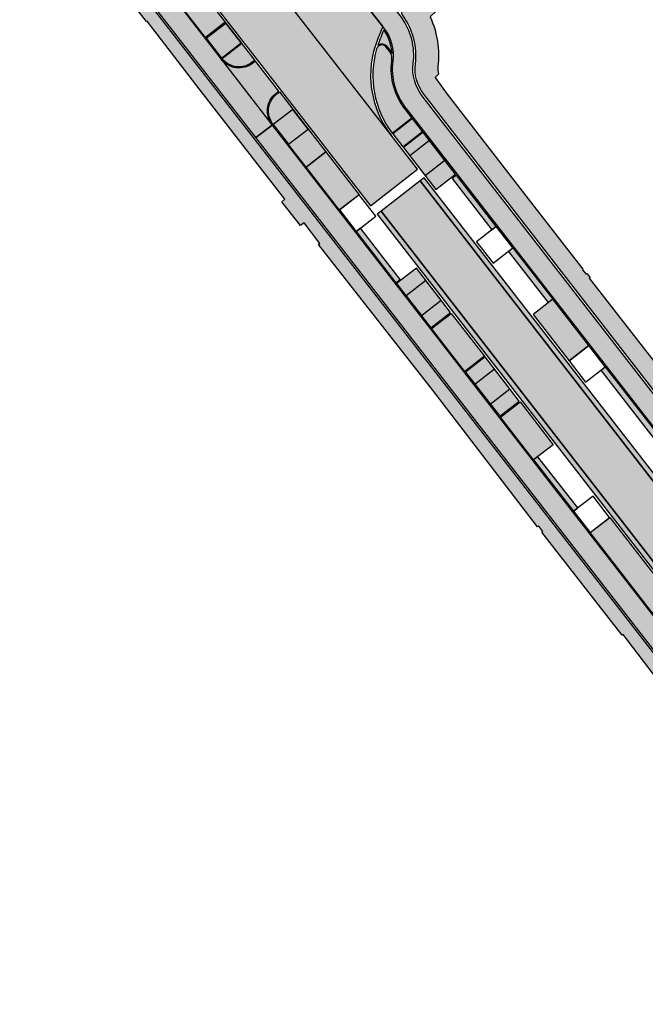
# Model space of a CAD drawing. Header units: metres. Extents: x 197051 to 198393, y 354620 to 355604.
# Tile 4 of 13: x 197460 to 197517, y 354969 to 355060. Entities that reach past the tile are written whole.
import ezdxf

# ---------------------------------------------------------------- set-up
doc = ezdxf.new("R2010")
doc.units = ezdxf.units.M
doc.layers.add('Arcering fietspad', color=12, linetype='Continuous')
doc.layers.add('Arcering groen', color=103, linetype='Continuous')
for name, color, linetype, lineweight, true_color in [('Arcering goot', 7, 'Continuous', 20, 0xb97150), ('Arcering rijbaan', 7, 'Continuous', 20, 0x45291c), ('Arcering voetpad', 7, 'Continuous', 20, 0x71432d)]:
    doc.layers.add(name, color=color, linetype=linetype, lineweight=lineweight, true_color=true_color)
for name, color, linetype, true_color in [('Arcering inrit', 7, 'Continuous', 0xc33c3c), ('Arcering uitstapstrook', 7, 'Continuous', 0x851e1e), ('Arcering verhoging', 7, 'Continuous', 0xff622e)]:
    doc.layers.add(name, color=color, linetype=linetype, true_color=true_color)
doc.layers.add('poly arcering', color=6, linetype='Continuous', plot=False)

msp = doc.modelspace()

# ---------------------------------------------------------------- hatches: boundary and pattern name
at = {"layer": 'Arcering fietspad'}
h = msp.add_hatch(color=256, dxfattribs=at)
h.dxf.hatch_style = 1
edge = h.paths.add_edge_path()
edge.add_line((197478.1313670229, 355056.3384316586), (197482.8526617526, 355050.255718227))
edge.add_line((197482.8526617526, 355050.255718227), (197481.3516873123, 355049.0907822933))
edge.add_line((197481.3516873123, 355049.0907822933), (197476.6304477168, 355055.1734246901))
edge.add_line((197476.6304477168, 355055.1734246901), (197357.984599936, 355208.0290284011))
edge.add_arc((197334.2858740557, 355189.6341815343), 29.99999999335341, 37.81845726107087, 49.2870154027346)
edge.add_line((197353.8539800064, 355212.3737775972), (197353.1693114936, 355212.9629554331))
edge.add_arc((197375.3464982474, 355238.7344976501), 34.00000000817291, 217.7629378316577, 229.2870154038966, ccw=False)
edge.add_line((197348.467753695, 355217.913040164), (197344.439147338, 355223.1272003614))
edge.add_line((197344.439147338, 355223.1272003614), (197345.8923793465, 355224.2539034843))
edge.add_line((197345.8923793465, 355224.2539034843), (197350.3155336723, 355218.6345941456))
edge.add_arc((197375.3370946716, 355238.7425897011), 32.10000000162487, 218.786289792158, 229.2870154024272)
edge.add_line((197354.3992212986, 355214.4112219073), (197355.0932933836, 355213.8139520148))
edge.add_arc((197334.2858740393, 355189.6341815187), 31.90000001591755, 37.818457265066, 49.287015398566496, ccw=False)
edge.add_line((197359.4855192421, 355209.1940353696), (197478.1313670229, 355056.3384316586))
h = msp.add_hatch(color=256, dxfattribs=at)
h.dxf.hatch_style = 1
edge = h.paths.add_edge_path()
edge.add_line((197490.4992359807, 355065.7006626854), (197489.356840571, 355064.064495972))
edge.add_line((197489.356840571, 355064.064495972), (197493.146250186, 355059.234262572))
edge.add_arc((197489.9223345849, 355056.693342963), 4.104863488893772, -7.226009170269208, 38.243307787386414, ccw=False)
edge.add_arc((197499.8475593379, 355055.4334994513), 5.900000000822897, 172.7603263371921, 217.8184572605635)
edge.add_line((197495.1868099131, 355051.8158462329), (197623.168760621, 354886.9322139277))
edge.add_line((197623.168760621, 354886.9322139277), (197624.669685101, 354888.0972142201))
edge.add_line((197624.669685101, 354888.0972142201), (197496.6814400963, 355052.988977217))
edge.add_arc((197499.8475593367, 355055.4334994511), 3.999999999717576, 172.7603263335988, 217.6712946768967, ccw=False)
edge.add_arc((197489.9272825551, 355056.6937012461), 5.999999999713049, 352.7603263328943, 395.9427819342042)
edge.add_line((197494.7849040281, 355060.2155634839), (197490.4992359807, 355065.7006626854))
h = msp.add_hatch(color=256, dxfattribs=at)
h.dxf.hatch_style = 1
edge = h.paths.add_edge_path()
edge.add_line((197482.3879100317, 355054.7680888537), (197481.3149448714, 355056.1510563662))
edge.add_line((197481.3149448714, 355056.1510563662), (197481.0781233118, 355055.967320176))
edge.add_arc((197479.7902778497, 355057.6260709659), 2.100000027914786, 217.8184575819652, 307.82557813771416, ccw=False)
edge.add_line((197478.1313670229, 355056.3384316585), (197482.8526617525, 355050.2557182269))
edge.add_arc((197484.5117133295, 355051.543340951), 2.100101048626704, 127.81845725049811, 217.8157456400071, ccw=False)
edge.add_line((197483.2240120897, 355053.2023315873), (197483.4603336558, 355053.3858193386))
edge.add_line((197483.4603336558, 355053.3858193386), (197482.3879100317, 355054.7680888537))
h = msp.add_hatch(color=256, dxfattribs=at)
h.dxf.hatch_style = 1
edge = h.paths.add_edge_path()
edge.add_line((197482.8526617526, 355050.255718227), (197544.7188724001, 354970.5518373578))
edge.add_arc((197535.3219261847, 354963.2568277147), 11.89620796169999, 11.957380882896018, 37.82279951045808, ccw=False)
edge.add_line((197546.9600100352, 354965.7215321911), (197547.2394250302, 354964.4026351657))
edge.add_arc((197555.1635493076, 354966.0814009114), 8.099999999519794, 191.9615383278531, 219.1301105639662)
edge.add_line((197548.8802589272, 354960.9696241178), (197561.2335009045, 354945.7852744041))
edge.add_arc((197567.5167912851, 354950.8970511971), 8.099999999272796, 219.1301105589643, 244.585829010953)
edge.add_arc((197558.9336204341, 354932.8324676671), 11.89999999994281, 37.817177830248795, 64.58582901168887, ccw=False)
edge.add_line((197568.3342779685, 354940.1288803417), (197617.0531300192, 354877.3606557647))
edge.add_arc((197609.2325887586, 354871.290300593), 9.900003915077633, 6.032191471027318, 37.81884778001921, ccw=False)
edge.add_arc((197627.1329269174, 354873.1818699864), 8.100000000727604, 186.0321850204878, 217.8160693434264)
edge.add_line((197620.7340639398, 354868.2155280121), (197621.0542534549, 354867.8029811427))
edge.add_line((197621.0542534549, 354867.8029811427), (197625.0262709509, 354862.7007592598))
edge.add_line((197625.0262709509, 354862.7007592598), (197629.7952478, 354856.4533196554))
edge.add_arc((197697.1513329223, 354907.4866302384), 84.5058636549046, 217.14991492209, 228.25728524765)
edge.add_arc((197661.0114916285, 354868.07971257), 31.04983212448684, 229.6023431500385, 241.2838140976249)
edge.add_line((197646.092939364, 354840.8486848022), (197651.1429100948, 354838.6836949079))
edge.add_arc((197658.0886931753, 354860.7147207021), 23.10000000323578, 252.5013546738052, 265.7453786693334)
edge.add_line((197656.3749289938, 354837.678379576), (197658.9893241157, 354837.4834825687))
edge.add_line((197658.9893241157, 354837.4834825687), (197658.9149470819, 354835.5841671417))
edge.add_line((197658.9149470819, 354835.5841671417), (197656.2339700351, 354835.7836155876))
edge.add_arc((197658.0886931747, 354860.7147206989), 24.99999999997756, 251.9246964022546, 265.745378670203, ccw=False)
edge.add_arc((197662.1971624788, 354871.2983764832), 36.34139145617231, 241.9438264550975, 250.94406959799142, ccw=False)
edge.add_arc((197660.823573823, 354867.8356590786), 32.64219608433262, 229.5364033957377, 241.2127902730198, ccw=False)
edge.add_arc((197697.1513329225, 354907.4866302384), 86.40586365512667, 217.1521963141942, 228.271936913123, ccw=False)
edge.add_line((197628.2829151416, 354855.3031624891), (197623.2635254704, 354861.8786470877))
edge.add_line((197623.2635254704, 354861.8786470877), (197619.2330960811, 354867.0505835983))
edge.add_arc((197627.1329269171, 354873.1818699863), 10.00000000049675, 186.0321850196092, 217.8160693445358, ccw=False)
edge.add_arc((197609.2325284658, 354871.2902763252), 8.00006642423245, 6.032320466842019, 37.81902272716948)
edge.add_line((197615.5521927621, 354876.1956719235), (197566.7357124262, 354939.0876543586))
edge.add_arc((197558.9336204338, 354932.8324676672), 10.00000000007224, 38.72026652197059, 64.58582901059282)
edge.add_arc((197567.5167912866, 354950.8970511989), 10.00000000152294, 219.1301105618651, 244.5858290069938, ccw=False)
edge.add_line((197559.759642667, 354944.5862156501), (197547.4064006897, 354959.7705653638))
edge.add_arc((197555.1635493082, 354966.0814009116), 10.00000000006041, 191.9615383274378, 219.1301105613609, ccw=False)
edge.add_line((197545.3806798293, 354964.0088506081), (197545.1012663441, 354965.3277405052))
edge.add_arc((197535.318396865, 354963.2551902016), 10.00000000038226, 11.96153832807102, 37.81860725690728)
edge.add_line((197543.2179561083, 354969.3868265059), (197481.3518104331, 355049.0908778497))
edge.add_line((197481.3518104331, 355049.0908778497), (197482.8526617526, 355050.255718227))
at = {"layer": 'Arcering goot'}
h = msp.add_hatch(color=256, dxfattribs=at)
h.dxf.hatch_style = 1
h.paths.add_polyline_path([(197551.1422374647, 354975.4861899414), (197496.889135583, 355045.3823624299), (197496.5098091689, 355045.0882340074), (197550.7630578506, 354975.1918723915)])
h = msp.add_hatch(color=256, dxfattribs=at)
h.dxf.hatch_style = 1
h.paths.add_polyline_path([(197547.1766506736, 354972.4081189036), (197492.9220135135, 355042.3062693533), (197492.5426870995, 355042.0121409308), (197546.7974710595, 354972.1138013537)])
at = {"layer": 'Arcering groen'}
h = msp.add_hatch(color=256, dxfattribs=at)
h.dxf.hatch_style = 1
edge = h.paths.add_edge_path()
edge.add_line((197481.2535861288, 355056.2301027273), (197481.0166009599, 355056.0461558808))
edge.add_arc((197479.7902711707, 355057.6260180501), 1.999962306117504, 217.817377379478, 307.8195371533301, ccw=False)
edge.add_line((197478.2103627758, 355056.3997478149), (197476.7624404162, 355058.2650728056))
edge.add_line((197476.7624404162, 355058.2650728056), (197478.5793427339, 355059.6753443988))
edge.add_line((197478.5793427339, 355059.6753443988), (197481.2535861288, 355056.2301027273))
h = msp.add_hatch(color=256, dxfattribs=at)
h.dxf.hatch_style = 1
edge = h.paths.add_edge_path()
edge.add_arc((197492.8873295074, 355056.4076889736), 1.031380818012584, 347.7936283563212, 397.5419545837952)
edge.add_line((197493.7051189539, 355057.0361528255), (197493.3747936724, 355057.4598690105))
edge.add_arc((197492.9804642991, 355057.1524534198), 0.5000000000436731, 37.93965465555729, 163.7510806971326)
edge.add_arc((197500.9489215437, 355054.8300216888), 8.800000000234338, 163.7510724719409, 217.1573496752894)
edge.add_line((197493.9354997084, 355049.514768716), (197495.750262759, 355050.9233798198))
edge.add_line((197495.750262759, 355050.9233798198), (197495.1892896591, 355051.6461011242))
edge.add_arc((197499.8706909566, 355055.43525991), 6.022727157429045, 172.8046721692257, 218.9869492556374, ccw=False)
h = msp.add_hatch(color=256, dxfattribs=at)
h.dxf.hatch_style = 1
edge = h.paths.add_edge_path()
edge.add_line((197485.3865740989, 355050.9054338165), (197487.7620159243, 355047.8448971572))
edge.add_line((197487.7620159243, 355047.8448971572), (197485.9448226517, 355046.4349230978))
edge.add_line((197485.9448226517, 355046.4349230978), (197482.9316604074, 355050.3170306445))
edge.add_arc((197484.5117133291, 355051.5433409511), 2.000101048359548, 127.81845724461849, 217.8157456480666, ccw=False)
edge.add_line((197483.2853282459, 355053.1233358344), (197483.5222860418, 355053.3072614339))
edge.add_line((197483.5222860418, 355053.3072614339), (197485.3865740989, 355050.9054338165))
h = msp.add_hatch(color=256, dxfattribs=at)
h.dxf.hatch_style = 1
h.paths.add_polyline_path([(197497.3287776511, 355048.8931849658), (197496.7943139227, 355049.5817533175), (197494.9774116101, 355048.171481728), (197497.0462913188, 355045.5060714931), (197497.9805201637, 355044.3003141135), (197499.7974659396, 355045.7105297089)])
h = msp.add_hatch(color=256, dxfattribs=at)
h.dxf.hatch_style = 1
h.paths.add_polyline_path([(197490.9511227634, 355043.7335166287), (197489.1357905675, 355042.3210606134), (197490.5484555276, 355040.503231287), (197492.3603645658, 355041.9130322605)])
edge = h.paths.add_edge_path()
edge.add_line((197490.9526934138, 355043.731955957), (197492.3620308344, 355041.9143330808))
edge.add_line((197492.3620308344, 355041.9143330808), (197490.5467892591, 355040.5019304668))
edge.add_line((197490.5467892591, 355040.5019304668), (197489.134586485, 355042.3221485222))
edge.add_line((197489.134586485, 355042.3221485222), (197490.9523268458, 355043.7324287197))
h = msp.add_hatch(color=256, dxfattribs=at)
h.dxf.hatch_style = 1
h.paths.add_polyline_path([(197503.6035466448, 355040.8108543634), (197501.7882144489, 355039.3983983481), (197503.200879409, 355037.5805690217), (197505.0127884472, 355038.9903699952)])
edge = h.paths.add_edge_path()
edge.add_line((197503.6051172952, 355040.8092936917), (197505.0144547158, 355038.9916708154))
edge.add_line((197505.0144547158, 355038.9916708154), (197503.1992131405, 355037.5792682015))
edge.add_line((197503.1992131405, 355037.5792682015), (197501.7870103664, 355039.3994862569))
edge.add_line((197501.7870103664, 355039.3994862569), (197503.6047507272, 355040.8097664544))
h = msp.add_hatch(color=256, dxfattribs=at)
h.dxf.hatch_style = 1
h.paths.add_polyline_path([(197496.1696949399, 355037.0282319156), (197494.3454558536, 355035.6122562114), (197497.5165634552, 355031.5267226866), (197499.333451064, 355032.9369921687)])
h = msp.add_hatch(color=256, dxfattribs=at)
h.dxf.hatch_style = 1
h.paths.add_polyline_path([(197512.1453932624, 355029.8064368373), (197510.3300610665, 355028.3939808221), (197511.7427260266, 355026.5761514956), (197513.5546350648, 355027.9859524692)])
edge = h.paths.add_edge_path()
edge.add_line((197512.1469639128, 355029.8048761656), (197513.5563013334, 355027.9872532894))
edge.add_line((197513.5563013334, 355027.9872532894), (197511.7410597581, 355026.5748506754))
edge.add_line((197511.7410597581, 355026.5748506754), (197510.328856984, 355028.3950687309))
edge.add_line((197510.328856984, 355028.3950687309), (197512.1465973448, 355029.8053489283))
h = msp.add_hatch(color=256, dxfattribs=at)
h.dxf.hatch_style = 1
h.paths.add_polyline_path([(197502.5219273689, 355028.8298175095), (197500.7049070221, 355027.4197450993), (197503.8704234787, 355023.3500246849), (197505.6743962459, 355024.7536592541)])
h = msp.add_hatch(color=256, dxfattribs=at)
h.dxf.hatch_style = 1
h.paths.add_polyline_path([(197512.5516249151, 355015.9098059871), (197510.7362927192, 355014.4973499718), (197512.1489576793, 355012.6795206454), (197513.9608667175, 355014.089321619)])
edge = h.paths.add_edge_path()
edge.add_line((197512.5531955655, 355015.9082453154), (197513.9625329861, 355014.0906224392))
edge.add_line((197513.9625329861, 355014.0906224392), (197512.1472914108, 355012.6782198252))
edge.add_line((197512.1472914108, 355012.6782198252), (197510.7350886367, 355014.4984378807))
edge.add_line((197510.7350886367, 355014.4984378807), (197512.5528289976, 355015.9087180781))
at = {"layer": 'Arcering inrit'}
h = msp.add_hatch(color=256, dxfattribs=at)
h.dxf.hatch_style = 1
h.paths.add_polyline_path([(197471.653999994, 355064.8465397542), (197473.4709309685, 355066.2567733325), (197478.5177285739, 355059.7548082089), (197476.7007970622, 355058.3445742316)])
h = msp.add_hatch(color=256, dxfattribs=at)
h.dxf.hatch_style = 1
h.paths.add_polyline_path([(197486.0060921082, 355046.3562796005), (197487.8230544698, 355047.7664307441), (197490.8888622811, 355043.8166430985), (197489.0717954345, 355042.4064108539)])
h = msp.add_hatch(color=256, dxfattribs=at)
h.dxf.hatch_style = 1
h.paths.add_polyline_path([(197510.2635794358, 355028.4777760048), (197512.0804823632, 355029.8879848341), (197508.7618954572, 355034.1635199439), (197506.9449701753, 355032.7532566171)])
h = msp.add_hatch(color=256, dxfattribs=at)
h.dxf.hatch_style = 1
h.paths.add_polyline_path([(197497.5777824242, 355031.4481638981), (197499.3946966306, 355032.858386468), (197502.4603999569, 355028.9085177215), (197500.6434857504, 355027.4982951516)])
h = msp.add_hatch(color=256, dxfattribs=at)
h.dxf.hatch_style = 1
h.paths.add_polyline_path([(197503.9318964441, 355023.275258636), (197505.7419521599, 355024.6808868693), (197508.8076554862, 355020.7310181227), (197506.9975997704, 355019.3253898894)])
h = msp.add_hatch(color=256, dxfattribs=at)
h.dxf.hatch_style = 1
h.paths.add_polyline_path([(197512.2021884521, 355012.6053691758), (197514.019854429, 355014.0161752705), (197522.2286475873, 355003.4357100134), (197520.4155825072, 355002.0271625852)])
at = {"layer": 'Arcering rijbaan'}
h = msp.add_hatch(color=256, dxfattribs=at)
h.dxf.hatch_style = 1
h.paths.add_polyline_path([(197550.7630578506, 354975.1918723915), (197496.5098091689, 355045.0882340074), (197492.9220135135, 355042.3062693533), (197547.1766506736, 354972.4081189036)])
at = {"layer": 'Arcering uitstapstrook'}
h = msp.add_hatch(color=256, dxfattribs=at)
h.dxf.hatch_style = 1
h.paths.add_polyline_path([(197499.4652918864, 355045.3255783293), (197503.1498278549, 355040.5901559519), (197503.539052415, 355040.8922703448), (197499.8602395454, 355045.6321154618)])
h = msp.add_hatch(color=256, dxfattribs=at)
h.dxf.hatch_style = 1
h.paths.add_polyline_path([(197490.9997514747, 355040.7381759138), (197490.6129870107, 355040.434372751), (197494.2838402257, 355035.6917165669), (197494.6787741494, 355035.9983620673)])
h = msp.add_hatch(color=256, dxfattribs=at)
h.dxf.hatch_style = 1
h.paths.add_polyline_path([(197504.6768173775, 355038.6100685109), (197505.0719667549, 355038.9173630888), (197508.7619117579, 355034.1635300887), (197508.3664885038, 355033.8566149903)])
h = msp.add_hatch(color=256, dxfattribs=at)
h.dxf.hatch_style = 1
h.paths.add_polyline_path([(197513.6134029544, 355027.9131048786), (197520.979300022, 355018.4402380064), (197520.5765614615, 355018.1268753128), (197513.2186129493, 355027.6063075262)])
h = msp.add_hatch(color=256, dxfattribs=at)
h.dxf.hatch_style = 1
h.paths.add_polyline_path([(197507.3805682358, 355019.6230197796), (197506.99635862, 355019.32419656), (197510.6860497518, 355014.5898269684), (197511.0649876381, 355014.8874289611)])
at = {"layer": 'Arcering verhoging'}
h = msp.add_hatch(color=256, dxfattribs=at)
h.dxf.hatch_style = 1
h.paths.add_polyline_path([(197475.5177299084, 355072.9184336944), (197471.1713438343, 355069.5481328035), (197481.4728545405, 355056.273794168), (197491.9231128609, 355042.7969982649), (197496.2744652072, 355046.1711501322), (197493.8392673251, 355049.311614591), (197480.3475191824, 355066.6935065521)])
h = msp.add_hatch(color=256, dxfattribs=at)
h.dxf.hatch_style = 1
edge = h.paths.add_edge_path()
edge.add_line((197488.3080079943, 355063.7688768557), (197489.4064691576, 355063.9990689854))
edge.add_line((197489.4064691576, 355063.9990689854), (197493.0600405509, 355059.3441511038))
edge.add_line((197493.0600405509, 355059.3441511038), (197492.589603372, 355058.1649579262))
edge.add_arc((197500.9489215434, 355054.8300216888), 8.999999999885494, 158.2505531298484, 217.8184572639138)
edge.add_line((197493.839303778, 355049.3115676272), (197480.3475191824, 355066.6935065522))
edge.add_arc((197486.6671794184, 355071.5987990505), 7.999999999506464, 217.8184572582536, 281.8355621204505)
at = {"layer": 'Arcering voetpad'}
h = msp.add_hatch(color=256, dxfattribs=at)
h.dxf.hatch_style = 1
edge = h.paths.add_edge_path()
edge.add_line((197613.1894262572, 354865.536566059), (197615.289, 354867.262))
edge.add_line((197615.289, 354867.262), (197615.481, 354872.334))
edge.add_line((197615.481, 354872.334), (197613.833, 354874.458))
edge.add_line((197613.833, 354874.458), (197613.35, 354875.072))
edge.add_line((197613.35, 354875.072), (197605.9785867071, 354884.5805037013))
edge.add_line((197605.9785867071, 354884.5805037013), (197604.024, 354887.3169999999))
edge.add_line((197604.024, 354887.3169999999), (197599.0347561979, 354893.7413139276))
edge.add_line((197599.0347561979, 354893.7413139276), (197598.894, 354893.632))
edge.add_line((197598.894, 354893.632), (197596.172, 354897.124))
edge.add_line((197596.172, 354897.124), (197596.312, 354897.2750000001))
edge.add_line((197596.312, 354897.2750000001), (197587.71, 354908.343))
edge.add_line((197587.71, 354908.343), (197587.541, 354908.21))
edge.add_line((197587.541, 354908.21), (197584.617, 354911.9480000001))
edge.add_line((197584.617, 354911.9480000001), (197584.781, 354912.1130000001))
edge.add_line((197584.781, 354912.1130000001), (197573.563, 354926.586))
edge.add_line((197573.563, 354926.586), (197572.2956190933, 354927.0370478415))
edge.add_line((197572.2956190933, 354927.0370478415), (197570.7414630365, 354929.2825533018))
edge.add_line((197570.7414630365, 354929.2825533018), (197568.489, 354932.537))
edge.add_line((197568.489, 354932.537), (197568.446, 354932.616))
edge.add_line((197568.446, 354932.616), (197565.0652967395, 354936.9006133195))
edge.add_line((197565.0652967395, 354936.9006133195), (197564.133, 354936.165))
edge.add_line((197564.133, 354936.165), (197557.833, 354943.9180000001))
edge.add_line((197557.833, 354943.9180000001), (197550.1888124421, 354953.4996590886))
edge.add_line((197550.1888124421, 354953.4996590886), (197543.233, 354962.047))
edge.add_line((197543.233, 354962.047), (197538.447, 354967.93))
edge.add_line((197538.447, 354967.93), (197536.2570000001, 354970.595))
edge.add_line((197536.2570000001, 354970.595), (197537.6356929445, 354971.9686722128))
edge.add_line((197537.6356929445, 354971.9686722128), (197537.462, 354972.143))
edge.add_line((197537.462, 354972.143), (197538.442, 354972.926))
edge.add_line((197538.442, 354972.926), (197538.245, 354973.166))
edge.add_line((197538.245, 354973.166), (197538.1139999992, 354973.0899999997))
edge.add_line((197538.1139999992, 354973.0899999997), (197535.1846588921, 354976.8495714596))
edge.add_line((197535.1846588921, 354976.8495714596), (197535.302, 354976.941))
edge.add_line((197535.302, 354976.941), (197515.257, 355003.199))
edge.add_line((197515.257, 355003.199), (197515.172, 355003.148))
edge.add_line((197515.172, 355003.148), (197507.7541922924, 355012.6435941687))
edge.add_line((197507.7541922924, 355012.6435941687), (197507.852, 355012.72))
edge.add_line((197507.852, 355012.72), (197507.469, 355013.22))
edge.add_line((197507.469, 355013.22), (197507.3610000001, 355013.143))
edge.add_line((197507.3610000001, 355013.143), (197497.648, 355025.787))
edge.add_line((197497.648, 355025.787), (197487.1360000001, 355039.216))
edge.add_line((197487.1360000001, 355039.216), (197487.2500000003, 355039.3100000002))
edge.add_line((197487.2500000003, 355039.3100000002), (197485.8094999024, 355041.2144927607))
edge.add_line((197485.8094999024, 355041.2144927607), (197485.477, 355040.963))
edge.add_line((197485.477, 355040.963), (197483.7485258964, 355043.1617936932))
edge.add_line((197483.7485258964, 355043.1617936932), (197484.037, 355043.4180000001))
edge.add_line((197484.037, 355043.4180000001), (197476.126, 355053.5860000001))
edge.add_line((197476.126, 355053.5860000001), (197471.3, 355059.8610000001))
edge.add_line((197471.3, 355059.8610000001), (197471.26, 355059.822))
edge.add_line((197471.26, 355059.822), (197461.369, 355072.494))
edge.add_line((197461.369, 355072.494), (197461.241, 355072.4400000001))
edge.add_line((197461.241, 355072.4400000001), (197455.944, 355079.174))
edge.add_line((197455.944, 355079.174), (197455.981, 355079.258))
edge.add_line((197455.981, 355079.258), (197453.723, 355082.153))
edge.add_line((197453.723, 355082.153), (197453.819, 355082.221))
edge.add_line((197453.819, 355082.221), (197447.2684241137, 355090.3819799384))
edge.add_line((197447.2684241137, 355090.3819799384), (197447.403, 355090.49))
edge.add_line((197447.403, 355090.49), (197439.09, 355100.957))
edge.add_line((197439.09, 355100.957), (197426.162, 355117.5730000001))
edge.add_line((197426.162, 355117.5730000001), (197426.2199999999, 355117.67))
edge.add_line((197426.2199999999, 355117.67), (197418.821, 355127.312))
edge.add_line((197418.821, 355127.312), (197382.704, 355173.364))
edge.add_line((197382.704, 355173.364), (197355.806059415, 355207.9079236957))
edge.add_line((197355.806059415, 355207.9079236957), (197355.819, 355207.9180000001))
edge.add_line((197355.819, 355207.9180000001), (197355.565, 355208.2380000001))
edge.add_line((197355.565, 355208.2380000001), (197355.3739162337, 355208.4704484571))
edge.add_line((197355.3739162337, 355208.4704484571), (197355.5109222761, 355208.5257180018))
edge.add_line((197355.5109222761, 355208.5257180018), (197352.5933733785, 355211.7531830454))
edge.add_line((197352.5933733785, 355211.7531830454), (197350.6368605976, 355213.5231001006))
edge.add_line((197350.6368605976, 355213.5231001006), (197348.7328767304, 355215.5405912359))
edge.add_line((197348.7328767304, 355215.5405912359), (197348.0453434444, 355216.3494454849))
edge.add_line((197348.0453434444, 355216.3494454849), (197346.9174612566, 355217.7916350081))
edge.add_line((197346.9174612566, 355217.7916350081), (197344.8765198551, 355220.3688849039))
edge.add_line((197344.8765198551, 355220.3688849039), (197342.7572303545, 355223.1239042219))
edge.add_line((197342.7572303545, 355223.1239042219), (197332.9171082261, 355235.8665838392))
edge.add_line((197332.9171082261, 355235.8665838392), (197332.1234570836, 355236.9489055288))
edge.add_line((197332.1234570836, 355236.9489055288), (197330.7616763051, 355238.8367216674))
edge.add_line((197330.7616763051, 355238.8367216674), (197329.7098407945, 355240.3149933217))
edge.add_line((197329.7098407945, 355240.3149933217), (197328.8601595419, 355241.543732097))
edge.add_line((197328.8601595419, 355241.543732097), (197328.1723575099, 355242.5901512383))
edge.add_line((197328.1723575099, 355242.5901512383), (197327.1941327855, 355244.0656587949))
edge.add_line((197327.1941327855, 355244.0656587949), (197326.3854394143, 355245.2686229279))
edge.add_line((197326.3854394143, 355245.2686229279), (197325.4871324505, 355246.5197397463))
edge.add_line((197325.4871324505, 355246.5197397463), (197324.4420902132, 355247.9569064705))
edge.add_line((197324.4420902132, 355247.9569064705), (197322.3837853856, 355250.6200083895))
edge.add_line((197322.3837853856, 355250.6200083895), (197315.9291948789, 355258.9587151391))
edge.add_line((197315.9291948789, 355258.9587151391), (197296.2426778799, 355284.305077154))
edge.add_line((197296.2426778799, 355284.305077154), (197288.3909493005, 355294.4577198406))
edge.add_line((197288.3909493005, 355294.4577198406), (197286.3792248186, 355297.2594894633))
edge.add_line((197286.3792248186, 355297.2594894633), (197285.5319152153, 355298.4952502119))
edge.add_line((197285.5319152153, 355298.4952502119), (197282.4132024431, 355303.0437444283))
edge.add_line((197282.4132024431, 355303.0437444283), (197282.144, 355303.4450000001))
edge.add_line((197282.144, 355303.4450000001), (197279.767, 355306.48))
edge.add_line((197279.767, 355306.48), (197279.798, 355306.505))
edge.add_line((197279.798, 355306.505), (197277.2960000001, 355309.603))
edge.add_line((197277.2960000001, 355309.603), (197271.01, 355317.903))
edge.add_line((197271.01, 355317.903), (197271.0819999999, 355317.944))
edge.add_line((197271.0819999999, 355317.944), (197270.763, 355318.341))
edge.add_line((197270.763, 355318.341), (197270.374, 355318.017))
edge.add_line((197270.374, 355318.017), (197270.468, 355317.879))
edge.add_line((197270.468, 355317.879), (197268.559, 355316.2460000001))
edge.add_line((197268.559, 355316.2460000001), (197264.624, 355321.347))
edge.add_line((197264.624, 355321.347), (197265.762, 355322.2519999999))
edge.add_line((197265.762, 355322.2519999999), (197263.572, 355325.082))
edge.add_line((197263.572, 355325.082), (197262.416, 355324.2079999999))
edge.add_line((197262.416, 355324.2079999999), (197251.9925, 355337.7225))
edge.add_line((197251.9925, 355337.7225), (197250.0196748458, 355340.2851100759))
edge.add_line((197250.0196748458, 355340.2851100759), (197251.1287997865, 355341.1625711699))
edge.add_line((197251.1287997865, 355341.1625711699), (197248.7940000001, 355344.219))
edge.add_line((197248.7940000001, 355344.219), (197247.638, 355343.366))
edge.add_line((197247.638, 355343.366), (197240.016, 355353.247))
edge.add_line((197240.016, 355353.247), (197236.7210000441, 355359.5639999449))
edge.add_line((197236.7210000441, 355359.5639999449), (197234.217, 355362.687))
edge.add_line((197234.217, 355362.687), (197235.5423143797, 355367.6535918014))
edge.add_line((197235.5423143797, 355367.6535918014), (197240.5793316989, 355361.1876471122))
edge.add_arc((197235.2149342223, 355357.0087429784), 6.800000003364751, 11.06856148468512, 37.91884666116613, ccw=False)
edge.add_line((197241.8884416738, 355358.3142307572), (197241.9999635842, 355357.744143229))
edge.add_arc((197248.0846321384, 355358.9344409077), 6.199999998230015, 191.068561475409, 219.9312318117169)
edge.add_line((197243.3303767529, 355354.9548610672), (197249.345414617, 355347.7689200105))
edge.add_line((197249.345414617, 355347.7689200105), (197320.8436755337, 355255.5637859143))
edge.add_arc((197219.8494682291, 355177.2502488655), 127.7999999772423, 31.78349176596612, 37.79093121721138, ccw=False)
edge.add_line((197328.4851534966, 355244.5639018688), (197330.5979678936, 355241.1540878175))
edge.add_arc((197378.3704679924, 355270.7552403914), 56.1999999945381, 211.7834917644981, 217.8202447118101)
edge.add_line((197333.9759298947, 355236.2941756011), (197348.3096434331, 355217.7905610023))
edge.add_arc((197375.3464982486, 355238.734497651), 34.20000000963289, 217.7629378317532, 229.2870154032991)
edge.add_line((197353.0388574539, 355212.811358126), (197353.7235259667, 355212.2221802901))
edge.add_arc((197334.2858740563, 355189.6341815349), 29.79999999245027, 37.81845726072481, 49.28701540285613, ccw=False)
edge.add_line((197357.8266084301, 355207.9063960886), (197476.4724562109, 355055.0507923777))
edge.add_line((197476.4724562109, 355055.0507923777), (197543.0599657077, 354969.2641927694))
edge.add_arc((197535.3216156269, 354963.2566836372), 9.796541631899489, 11.957824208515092, 37.823242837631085, ccw=False)
edge.add_line((197544.9055760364, 354965.2864449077), (197545.1850224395, 354963.9673996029))
edge.add_arc((197555.1635493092, 354966.081400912), 10.20000000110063, 191.9615383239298, 219.1301105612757)
edge.add_line((197547.2512577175, 354959.6443486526), (197559.6044996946, 354944.4599989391))
edge.add_arc((197567.5167912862, 354950.8970511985), 10.20000000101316, 219.1301105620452, 244.5858290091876)
edge.add_arc((197558.9336204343, 354932.8324676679), 9.799999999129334, 37.81717782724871, 64.5858290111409, ccw=False)
edge.add_line((197566.6753384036, 354938.8412781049), (197615.3941991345, 354876.0730423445))
edge.add_arc((197609.2325085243, 354871.2902682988), 7.800087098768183, 6.032363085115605, 37.8190194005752, ccw=False)
edge.add_arc((197627.1329259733, 354873.1818696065), 10.1999990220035, 186.0321865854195, 217.8160709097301)
edge.add_line((197619.0750994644, 354866.9279578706), (197619.5464022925, 354866.3207096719))
edge.add_line((197619.5464022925, 354866.3207096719), (197619.2457160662, 354866.061402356))
edge.add_line((197619.2457160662, 354866.061402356), (197615.3615927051, 354862.8941420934))
edge.add_line((197615.3615927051, 354862.8941420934), (197613.1896667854, 354865.5362734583))
edge.add_line((197613.1896667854, 354865.5362734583), (197613.1894262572, 354865.536566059))
h = msp.add_hatch(color=256, dxfattribs=at)
h.dxf.hatch_style = 1
edge = h.paths.add_edge_path()
edge.add_line((197497.8994169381, 355054.6434169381), (197499.017, 355053.115))
edge.add_line((197499.017, 355053.115), (197507.225, 355042.493))
edge.add_line((197507.225, 355042.493), (197511.547, 355036.937))
edge.add_line((197511.547, 355036.937), (197511.516, 355036.868))
edge.add_line((197511.516, 355036.868), (197511.835005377, 355036.4863328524))
edge.add_line((197511.835005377, 355036.4863328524), (197511.9040376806, 355036.5439548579))
edge.add_line((197511.9040376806, 355036.5439548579), (197512.207, 355036.181))
edge.add_line((197512.207, 355036.181), (197512.126, 355036.115))
edge.add_line((197512.126, 355036.115), (197540.999, 354999.048))
edge.add_line((197540.999, 354999.048), (197540.755, 354998.835))
edge.add_line((197540.755, 354998.835), (197544.293, 354994.2420000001))
edge.add_line((197544.293, 354994.2420000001), (197547.971, 354989.529))
edge.add_line((197547.971, 354989.529), (197554.635, 354980.836))
edge.add_line((197554.635, 354980.836), (197554.662, 354980.855))
edge.add_line((197554.662, 354980.855), (197562.304, 354971.085))
edge.add_line((197562.304, 354971.085), (197562.576, 354970.693))
edge.add_line((197562.576, 354970.693), (197562.66, 354970.762))
edge.add_line((197562.66, 354970.762), (197565.9070000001, 354966.7040000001))
edge.add_line((197565.9070000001, 354966.7040000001), (197565.817, 354966.602))
edge.add_line((197565.817, 354966.602), (197566.101, 354966.252))
edge.add_line((197566.101, 354966.252), (197566.171, 354966.293))
edge.add_line((197566.171, 354966.293), (197569.486, 354962.103))
edge.add_line((197569.486, 354962.103), (197569.398, 354962.024))
edge.add_line((197569.398, 354962.024), (197569.669, 354961.67))
edge.add_line((197569.669, 354961.67), (197569.725, 354961.736))
edge.add_line((197569.725, 354961.736), (197572.12, 354958.62))
edge.add_line((197572.12, 354958.62), (197572.0500627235, 354958.5648481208))
edge.add_line((197572.0500627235, 354958.5648481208), (197573.221, 354957.0800000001))
edge.add_line((197573.221, 354957.0800000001), (197586.631, 354939.6840000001))
edge.add_line((197586.631, 354939.6840000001), (197586.687, 354939.703))
edge.add_line((197586.687, 354939.703), (197599.069, 354923.7650000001))
edge.add_line((197599.069, 354923.7650000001), (197600.764, 354921.6890000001))
edge.add_line((197600.764, 354921.6890000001), (197600.681, 354921.603))
edge.add_line((197600.681, 354921.603), (197604.142, 354917.149))
edge.add_line((197604.142, 354917.149), (197604.231, 354917.193))
edge.add_line((197604.231, 354917.193), (197609.68, 354910.277))
edge.add_line((197609.68, 354910.277), (197609.597, 354910.209))
edge.add_line((197609.597, 354910.209), (197615.856, 354902.2630000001))
edge.add_line((197615.856, 354902.2630000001), (197615.938, 354902.306))
edge.add_line((197615.938, 354902.306), (197618.046, 354899.7120000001))
edge.add_line((197618.046, 354899.7120000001), (197617.965, 354899.642))
edge.add_line((197617.965, 354899.642), (197648.101, 354861.185))
edge.add_line((197648.101, 354861.185), (197648.957, 354861.541))
edge.add_line((197648.957, 354861.541), (197651.918, 354858.8030000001))
edge.add_line((197651.918, 354858.8030000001), (197654.9479999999, 354856.142))
edge.add_line((197654.9479999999, 354856.142), (197658.047, 354853.559))
edge.add_line((197658.047, 354853.559), (197661.2089999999, 354851.057))
edge.add_line((197661.2089999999, 354851.057), (197661.776, 354850.6209999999))
edge.add_line((197661.776, 354850.6209999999), (197666.0474691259, 354847.8577347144))
edge.add_line((197666.0474691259, 354847.8577347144), (197666.7119999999, 354847.516))
edge.add_line((197666.7119999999, 354847.516), (197668.8954571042, 354846.0665841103))
edge.add_line((197668.8954571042, 354846.0665841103), (197666.8829018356, 354842.9346620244))
edge.add_line((197666.8829018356, 354842.9346620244), (197664.1610786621, 354844.654359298))
edge.add_line((197664.1610786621, 354844.654359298), (197663.871293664, 354844.8651268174))
edge.add_line((197663.871293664, 354844.8651268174), (197659.8836058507, 354847.7827187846))
edge.add_line((197659.8836058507, 354847.7827187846), (197659.454377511, 354848.0989898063))
edge.add_arc((197704.0397713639, 354908.1588154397), 74.80000000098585, 217.8184572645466, 233.41166498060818, ccw=False)
edge.add_line((197644.9509481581, 354862.2943305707), (197496.845720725, 355053.103485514))
edge.add_arc((197499.8475593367, 355055.4334994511), 3.799999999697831, 172.7603263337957, 217.8184572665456, ccw=False)
edge.add_arc((197489.9272825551, 355056.6937012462), 6.19999999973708, 352.7603263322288, 395.9427819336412)
edge.add_arc((197495.5945076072, 355060.8025405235), 0.8000000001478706, 127.70330070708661, 215.9427819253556, ccw=False)
edge.add_arc((197498.8520033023, 355057.076013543), 5.748322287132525, 110.94831505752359, 130.6774168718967, ccw=False)
edge.add_line((197496.7968306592, 355062.444390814), (197498.0539994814, 355060.8239995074))
edge.add_line((197498.0539994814, 355060.8239995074), (197497.4339038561, 355060.2349782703))
edge.add_arc((197489.9272775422, 355056.6937011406), 8.300004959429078, -7.239668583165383, 25.255758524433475, ccw=False)
edge.add_arc((197499.8475593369, 355055.4334994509), 1.699999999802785, 172.7603263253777, 196.2331502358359)
edge.add_line((197498.2153347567, 355054.9582701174), (197497.8994169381, 355054.6434169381))
h = msp.add_hatch(color=256, dxfattribs=at)
h.dxf.hatch_style = 1
edge = h.paths.add_edge_path()
edge.add_arc((197564.3480206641, 355030.5955153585), 76.66599196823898, 158.2123945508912, 159.3612702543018)
edge.add_arc((197492.9804642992, 355057.15245342), 0.5999999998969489, 37.939654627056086, 129.0656800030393, ccw=False)
edge.add_line((197493.4536595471, 355057.5213521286), (197493.7839848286, 355057.0976359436))
edge.add_arc((197492.916460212, 355056.4213216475), 1.099999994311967, 23.701515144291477, 37.939654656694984, ccw=False)
edge.add_arc((197489.9264310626, 355056.6934034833), 4.000863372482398, 2.436530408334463, 36.11243981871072)
h = msp.add_hatch(color=256, dxfattribs=at)
h.dxf.hatch_style = 1
h.paths.add_polyline_path([(197495.8132548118, 355050.8456861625), (197493.997295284, 355049.4341999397), (197494.9160954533, 355048.2504774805), (197496.7329977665, 355049.6607490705)])

# ---------------------------------------------------------------- linework, layer by layer
at = {"layer": 'poly arcering', "flags": 128}
for points in [[(197478.1313670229, 355056.3384316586), (197482.8526617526, 355050.255718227), (197481.3516873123, 355049.0907822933), (197476.6304477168, 355055.1734246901), (197357.984599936, 355208.0290284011, 0.05008283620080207), (197353.8539800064, 355212.3737775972), (197353.1693114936, 355212.9629554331, -0.0503256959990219), (197348.467753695, 355217.913040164), (197344.439147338, 355223.1272003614), (197345.8923793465, 355224.2539034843), (197350.3155336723, 355218.6345941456, 0.04585014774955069), (197354.3992212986, 355214.4112219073), (197355.0932933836, 355213.8139520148, -0.05008283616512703), (197359.4855192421, 355209.1940353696)], [(197493.1585763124, 355059.051399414, 0.005012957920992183), (197492.6023377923, 355057.6183078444, -0.4199815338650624), (197493.4536595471, 355057.5213521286), (197493.7839848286, 355057.0976359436, -0.06220565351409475), (197493.923677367, 355056.8634908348, 0.1480056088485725)], [(197493.8953932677, 355056.189620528, 0.2205428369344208), (197493.7051189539, 355057.0361528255), (197493.3747936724, 355057.4598690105, 0.6116695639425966), (197492.5004367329, 355057.2923588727, 0.2373405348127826), (197493.9354997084, 355049.514768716), (197495.750262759, 355050.9233798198), (197495.1892896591, 355051.6461011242, -0.2042806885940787)], [(197482.3879100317, 355054.7680888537), (197481.3149448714, 355056.1510563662), (197481.0781233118, 355055.967320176, -0.4142499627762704), (197478.1313670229, 355056.3384316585), (197482.8526617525, 355050.2557182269, -0.4141997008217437), (197483.2240120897, 355053.2023315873), (197483.4603336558, 355053.3858193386)], [(197485.3865740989, 355050.9054338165), (197487.8230544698, 355047.7664307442), (197486.0058611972, 355046.3564566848), (197482.9316604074, 355050.3170306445, -0.4141997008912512), (197483.2853282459, 355053.1233358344), (197483.5222860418, 355053.3072614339)]]:
    msp.add_lwpolyline(points, format="xyb", close=True, dxfattribs=at)
at = {"layer": 'poly arcering'}
msp.add_lwpolyline([(197357.8266084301, 355207.9063960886), (197476.4724562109, 355055.0507923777), (197543.0599657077, 354969.2641927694, -0.1133408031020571), (197544.9055760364, 354965.2864449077)], format="xyb", dxfattribs=at)
msp.add_lwpolyline([(197535.302, 354976.941), (197515.257, 355003.199), (197515.172, 355003.148), (197507.7541922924, 355012.6435941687), (197507.852, 355012.72), (197507.469, 355013.22), (197507.3610000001, 355013.143), (197497.648, 355025.787), (197487.1360000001, 355039.216), (197487.2500000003, 355039.3100000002), (197485.8094999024, 355041.2144927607), (197485.477, 355040.963), (197483.7485258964, 355043.1617936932), (197484.037, 355043.4180000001), (197476.126, 355053.5860000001), (197471.3, 355059.8610000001), (197471.26, 355059.822), (197461.369, 355072.494)], dxfattribs=at)
at = {"layer": 'poly arcering', "flags": 128}
for points in [[(197475.5161193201, 355072.9171848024), (197471.169733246, 355069.5468839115), (197481.4728545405, 355056.273794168), (197491.9231128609, 355042.7969982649), (197496.2744652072, 355046.1711501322), (197493.8392673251, 355049.311614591), (197480.3475191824, 355066.6935065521), (197478.1173152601, 355069.5659729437)], [(197478.5184389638, 355059.7539009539), (197480.0506653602, 355057.7798800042), (197478.2337630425, 355056.3696084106), (197476.6952240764, 355058.3401283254), (197478.5184399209, 355059.753899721), (197478.5184389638, 355059.7539009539)], [(197478.5797276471, 355059.6748838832), (197476.7621901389, 355058.2655179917), (197478.1730440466, 355056.4442521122), (197479.988993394, 355057.8572054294), (197478.5797276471, 355059.6748838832)], [(197497.8994169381, 355054.6434169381), (197499.017, 355053.115), (197507.225, 355042.493), (197511.547, 355036.937), (197511.516, 355036.868), (197511.835005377, 355036.4863328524), (197511.9040376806, 355036.5439548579), (197512.207, 355036.181), (197512.126, 355036.115), (197540.999, 354999.048), (197540.755, 354998.835), (197544.293, 354994.2420000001), (197547.971, 354989.529), (197554.635, 354980.836), (197554.662, 354980.855), (197562.304, 354971.085), (197562.576, 354970.693), (197562.66, 354970.762), (197565.9070000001, 354966.7040000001)], [(197484.76669189, 355051.703993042), (197482.9491543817, 355050.2946271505), (197484.3600082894, 355048.4733612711), (197486.1759576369, 355049.8863145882), (197484.76669189, 355051.7039930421)], [(197497.3914447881, 355048.812380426), (197495.5739072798, 355047.4030145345), (197496.9847611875, 355045.5817486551), (197498.800710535, 355046.9947019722), (197497.3914447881, 355048.812380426)], [(197497.0445830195, 355035.8859556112), (197495.2270455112, 355034.4765897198), (197496.637899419, 355032.6553238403), (197498.4538487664, 355034.0682771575), (197497.0445830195, 355035.8859556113)], [(197503.3961388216, 355027.6990950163), (197501.5786013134, 355026.2897291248), (197502.9894552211, 355024.4684632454), (197504.8054045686, 355025.8814165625), (197503.3961388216, 355027.6990950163)]]:
    msp.add_lwpolyline(points, dxfattribs=at)
for points in [[(197471.653999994, 355064.8465397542), (197473.4709309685, 355066.2567733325), (197478.5177285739, 355059.7548082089), (197476.7007970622, 355058.3445742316)], [(197495.8132548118, 355050.8456861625), (197493.997295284, 355049.4341999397), (197494.9160954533, 355048.2504774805), (197496.7329977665, 355049.6607490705)], [(197497.3287776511, 355048.8931849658), (197496.7943139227, 355049.5817533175), (197494.9774116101, 355048.171481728), (197497.0462913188, 355045.5060714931), (197497.9805201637, 355044.3003141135), (197499.7974659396, 355045.7105297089)], [(197486.0060921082, 355046.3562796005), (197487.8230544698, 355047.7664307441), (197490.8888622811, 355043.8166430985), (197489.0717954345, 355042.4064108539)], [(197499.4652918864, 355045.3255783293), (197503.1498278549, 355040.5901559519), (197503.539052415, 355040.8922703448), (197499.8602395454, 355045.6321154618)], [(197490.8865780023, 355043.8148657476), (197489.0777643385, 355042.4074645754), (197490.6129870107, 355040.434372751), (197492.4169597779, 355041.8380073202)], [(197490.9997514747, 355040.7381759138), (197490.6129870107, 355040.434372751), (197494.2838402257, 355035.6917165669), (197494.6787741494, 355035.9983620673)], [(197503.5390628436, 355040.8922569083), (197501.7134508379, 355039.4725401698), (197503.2486735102, 355037.4994483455), (197505.0719667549, 355038.9173630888)], [(197504.6768173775, 355038.6100685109), (197505.0719667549, 355038.9173630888), (197508.7619117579, 355034.1635300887), (197508.3664885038, 355033.8566149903)], [(197496.1696949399, 355037.0282319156), (197494.3454558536, 355035.6122562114), (197497.5165634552, 355031.5267226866), (197499.333451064, 355032.9369921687)], [(197510.2635794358, 355028.4777760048), (197512.0804823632, 355029.8879848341), (197508.7618954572, 355034.1635199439), (197506.9449701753, 355032.7532566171)], [(197497.5777824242, 355031.4481638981), (197499.3946966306, 355032.858386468), (197502.4603999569, 355028.9085177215), (197500.6434857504, 355027.4982951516)], [(197512.0804990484, 355029.8879987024), (197510.2662974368, 355028.4798233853), (197511.8009567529, 355026.5046252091), (197513.6134029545, 355027.9131048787)], [(197502.5219273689, 355028.8298175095), (197500.7049070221, 355027.4197450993), (197503.8704234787, 355023.3500246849), (197505.6743962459, 355024.7536592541)], [(197513.6134029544, 355027.9131048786), (197520.979300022, 355018.4402380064), (197520.5765614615, 355018.1268753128), (197513.2186129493, 355027.6063075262)], [(197503.9318964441, 355023.275258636), (197505.7419521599, 355024.6808868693), (197508.8076554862, 355020.7310181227), (197506.9975997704, 355019.3253898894)], [(197507.3805682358, 355019.6230197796), (197506.99635862, 355019.32419656), (197510.6860497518, 355014.5898269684), (197511.0649876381, 355014.8874289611)], [(197512.4791735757, 355015.9850201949), (197510.6703599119, 355014.5776190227), (197512.2055825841, 355012.6045271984), (197514.0095553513, 355014.0081617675)], [(197512.2021884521, 355012.6053691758), (197514.019854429, 355014.0161752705), (197522.2286475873, 355003.4357100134), (197520.4155825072, 355002.0271625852)]]:
    msp.add_lwpolyline(points, close=True, dxfattribs=at)
for points in [[(197488.3080079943, 355063.7688768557), (197489.4064691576, 355063.9990689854), (197493.0600405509, 355059.3441511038), (197492.589603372, 355058.1649579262, 0.2659294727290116), (197493.839303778, 355049.3115676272), (197480.3475191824, 355066.6935065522, 0.2868261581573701), (197488.3080079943, 355063.7688768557)], [(197490.4992359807, 355065.7006626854), (197489.356840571, 355064.064495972), (197493.146250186, 355059.234262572, -0.2010420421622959), (197493.9945960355, 355056.1770185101, 0.1991760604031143), (197495.1868099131, 355051.8158462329), (197623.168760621, 354886.9322139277), (197623.168760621, 354886.9322139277), (197624.669685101, 354888.0972142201), (197496.6814400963, 355052.988977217, -0.1985085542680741), (197495.8794486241, 355055.9375801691, 0.1906808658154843), (197494.7849040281, 355060.2155634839), (197490.4992359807, 355065.7006626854)], [(197644.9509481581, 354862.2943305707), (197496.845720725, 355053.103485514, -0.1991760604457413), (197496.0778541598, 355055.9123761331, 0.190680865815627), (197494.9468247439, 355060.3329588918, -0.4052422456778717), (197495.105249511, 355061.4354911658, -0.08629772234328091), (197496.7968306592, 355062.444390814), (197498.0539994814, 355060.8239995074), (197497.4339038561, 355060.2349782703, -0.1427459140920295), (197498.1611122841, 355055.6477337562, 0.1027791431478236), (197498.2153347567, 355054.9582701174), (197497.8994169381, 355054.6434169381)], [(197481.2535861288, 355056.2301027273), (197481.0166009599, 355056.0461558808, -0.4142246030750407), (197478.2103627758, 355056.3997478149), (197476.7624404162, 355058.2650728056), (197478.5793427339, 355059.6753443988), (197481.2535861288, 355056.2301027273)], [(197545.1012663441, 354965.3277405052, 0.1133039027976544), (197543.2179561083, 354969.3868265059), (197481.3518104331, 355049.0908778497), (197482.8526617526, 355050.255718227)], [(197482.8526617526, 355050.255718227), (197544.7188724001, 354970.5518373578, -0.1133408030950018), (197546.9600100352, 354965.7215321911)]]:
    msp.add_lwpolyline(points, format="xyb", dxfattribs=at)
at = {"layer": 'poly arcering'}
for points in [[(197550.7630578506, 354975.1918723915), (197496.5098091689, 355045.0882340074), (197492.9220135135, 355042.3062693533), (197547.1766506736, 354972.4081189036), (197550.7630578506, 354975.1918723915)], [(197551.1422374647, 354975.4861899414), (197496.889135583, 355045.3823624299), (197496.5098091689, 355045.0882340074), (197550.7630578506, 354975.1918723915), (197551.1422374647, 354975.4861899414)], [(197547.1766506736, 354972.4081189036), (197492.9220135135, 355042.3062693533), (197492.5426870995, 355042.0121409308), (197546.7974710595, 354972.1138013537), (197547.1766506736, 354972.4081189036)]]:
    msp.add_lwpolyline(points, close=True, dxfattribs=at)

doc.saveas('drawing.dxf')
